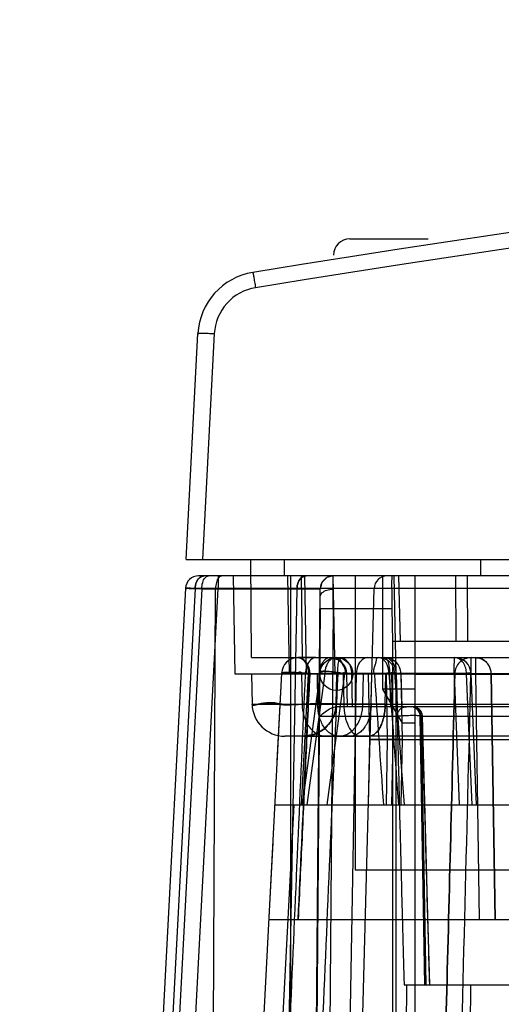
# Model space of a CAD drawing. Header units: millimetres. Extents: x 30 to 245, y 92 to 285.
# Tile 5 of 16: x 34 to 49, y 241 to 271. Entities that reach past the tile are written whole.
import ezdxf

# ---------------------------------------------------------------- set-up
doc = ezdxf.new("R2010")
doc.units = ezdxf.units.MM
doc.header["$LTSCALE"] = 24.676948
doc.layers.get('0').update_dxf_attribs({"linetype": 'CONTINUOUS'})

msp = doc.modelspace()

# ---------------------------------------------------------------- linework, layer by layer
at = {"color": 7, "linetype": 'Continuous'}
for p, q in [((44.312, 264.025), (46.712, 264.025)), ((39.312, 254.225), (39.674, 261.132)), ((40.173, 261.132), (39.811, 254.225)), ((39.312, 254.225), (235.312, 254.225)), ((41.312, 251.225), (41.286, 254.225)), ((42.308, 254.225), (42.312, 253.725)), ((48.312, 253.725), (48.312, 254.225)), ((42.312, 253.725), (39.692, 253.725)), ((39.867, 253.725), (39.692, 253.725)), ((40.292, 253.725), (40.292, 253.335)), ((40.812, 250.725), (40.76, 253.725)), ((57.812, 253.725), (42.312, 253.725)), ((42.473, 250.725), (42.421, 253.725)), ((42.512, 151.225), (42.512, 253.725)), ((42.864, 251.225), (42.842, 253.725)), ((42.991, 250.725), (42.939, 253.725)), ((43.806, 253.321), (43.808, 253.725)), ((43.862, 250.725), (43.809, 253.725)), ((44.477, 253.725), (44.477, 244.725)), ((45.312, 253.725), (45.312, 250.264)), ((45.733, 250.725), (45.67, 253.725)), ((45.858, 251.725), (45.816, 253.725)), ((46.312, 159.325), (46.312, 253.725)), ((47.566, 251.725), (47.551, 253.725)), ((47.919, 251.725), (47.905, 253.725)), ((39.292, 253.346), (34.227, 156.699)), ((39.585, 253.335), (34.521, 156.712)), ((39.792, 253.328), (34.729, 156.721)), ((35.228, 156.712), (40.292, 253.335)), ((50.202, 253.335), (39.585, 253.335)), ((39.789, 156.721), (40.21, 253.328)), ((39.792, 253.328), (43.409, 253.328)), ((42.699, 253.335), (40.91, 156.712)), ((42.525, 156.712), (45.055, 253.335)), ((42.565, 156.721), (43.409, 253.328)), ((43.408, 252.728), (42.627, 156.473)), ((43.808, 252.725), (43.025, 156.358)), ((43.408, 252.728), (43.808, 252.725)), ((43.808, 252.725), (45.602, 252.725)), ((45.602, 252.725), (45.623, 251.725)), ((45.623, 251.725), (45.623, 156.047)), ((45.623, 251.725), (58.612, 251.725)), ((41.312, 251.225), (45.312, 251.225)), ((43.277, 251.225), (42.727, 251.225)), ((45.312, 251.225), (50.454, 251.225)), ((48.016, 251.225), (48.016, 250.729)), ((48.15, 251.225), (48.15, 250.729)), ((42.228, 250.751), (37.012, 151.225)), ((46.312, 250.725), (40.812, 250.725)), ((41.312, 250.725), (41.328, 249.808)), ((42.228, 250.751), (42.087, 248.065)), ((44.511, 250.738), (42.669, 151.225)), ((42.837, 250.725), (42.853, 249.808)), ((42.838, 246.725), (43.049, 250.734)), ((43.405, 250.792), (42.855, 246.725)), ((43.091, 250.734), (42.881, 246.725)), ((43.381, 250.729), (42.959, 250.729)), ((43.547, 250.738), (43.004, 246.725)), ((50.759, 250.734), (43.049, 250.734)), ((43.313, 250.725), (43.329, 249.808)), ((43.402, 249.428), (43.381, 250.729)), ((47.521, 250.738), (43.547, 250.738)), ((44.151, 250.734), (43.608, 246.725)), ((43.896, 249.808), (43.912, 250.725)), ((44.112, 250.725), (44.128, 249.808)), ((44.238, 249.725), (44.221, 250.734)), ((44.367, 250.734), (44.385, 249.725)), ((44.713, 249.808), (44.729, 250.725)), ((44.877, 250.725), (44.912, 248.725)), ((44.968, 249.808), (44.984, 250.725)), ((45.396, 249.808), (45.412, 250.725)), ((45.422, 250.725), (45.457, 248.725)), ((45.53, 250.734), (45.561, 249.725)), ((45.592, 250.725), (45.627, 248.725)), ((45.722, 250.725), (45.712, 156.225)), ((45.731, 250.734), (45.764, 249.725)), ((45.877, 250.725), (45.912, 248.725)), ((45.911, 249.725), (45.878, 250.741)), ((46.312, 250.725), (57.812, 250.725)), ((47.503, 250.734), (47.659, 246.725)), ((48.052, 246.725), (47.883, 250.734)), ((48.15, 250.729), (48.016, 250.729)), ((48.189, 246.725), (48.019, 250.746)), ((48.15, 250.729), (48.269, 243.225)), ((48.756, 243.225), (48.635, 250.734)), ((48.635, 250.734), (48.756, 243.225)), ((45.312, 250.264), (45.912, 249.225)), ((46.312, 250.264), (45.312, 250.264)), ((42.853, 249.808), (231.771, 249.808)), ((60.129, 249.725), (43.923, 249.725)), ((45.76, 249.428), (43.402, 249.428)), ((46.312, 249.225), (45.912, 249.225)), ((46.61, 241.225), (46.467, 249.43)), ((58.157, 249.43), (46.467, 249.43)), ((46.489, 249.43), (46.632, 241.225)), ((232.296, 248.825), (42.328, 248.825)), ((44.628, 248.825), (42.328, 248.825)), ((42.896, 248.825), (44.325, 248.825)), ((44.222, 248.825), (44.896, 248.825)), ((44.912, 248.725), (44.877, 246.725)), ((45.457, 248.725), (44.912, 248.725)), ((45.912, 248.725), (44.912, 248.725)), ((44.912, 248.725), (45.627, 248.725)), ((45.457, 248.725), (45.422, 246.725)), ((45.457, 248.725), (213.812, 248.725)), ((45.627, 248.725), (45.592, 246.725)), ((45.912, 248.725), (45.877, 246.725)), ((42.603, 246.725), (37.598, 151.225)), ((42.017, 246.725), (232.607, 246.725)), ((41.957, 245.58), (41.837, 243.298)), ((50.147, 244.725), (44.477, 244.725)), ((41.833, 243.225), (61.522, 243.225)), ((46.05, 241.225), (45.386, 151.225)), ((45.973, 241.225), (58.014, 241.225)), ((47.997, 241.225), (47.356, 151.225))]:
    msp.add_line(p, q, dxfattribs=at)
for points in [[(43.808, 253.725), (43.609, 253.672), (43.463, 253.527), (43.409, 253.328)], [(43.721, 251.225), (43.969, 251.159), (44.152, 250.979), (44.221, 250.734)], [(45.981, 246.725), (45.885, 248.029), (45.787, 249.374), (45.689, 250.76)], [(43.896, 249.808), (43.843, 249.502), (43.699, 249.229), (43.478, 249.012), (43.202, 248.873), (42.896, 248.825)], [(43.896, 249.808), (43.888, 249.701), (43.87, 249.598), (43.842, 249.501), (43.806, 249.41), (43.763, 249.326), (43.714, 249.249), (43.66, 249.179), (43.602, 249.117), (43.542, 249.061), (43.48, 249.013), (43.418, 248.972), (43.356, 248.937), (43.294, 248.908)], [(43.889, 249.704), (43.871, 249.604), (43.845, 249.509), (43.811, 249.42), (43.769, 249.338), (43.722, 249.261), (43.67, 249.192), (43.615, 249.13), (43.557, 249.075), (43.498, 249.026), (43.437, 248.984), (43.377, 248.948), (43.316, 248.918)], [(46.534, 249.433), (46.491, 249.58), (46.382, 249.686), (46.234, 249.725)], [(46.759, 241.225), (46.687, 243.704), (46.612, 246.44), (46.534, 249.433)]]:
    msp.add_lwpolyline(points, dxfattribs=at)
msp.add_circle((43.901, 250.725), 0.5, dxfattribs=at)
for centre, radius, start, end in [((137.312, -329.275), 600, 80.796912, 99.203087), ((137.312, -329.254), 599.505, 80.796969, 99.203035), ((44.312, 263.525), 0.5, 90, 180), ((41.671, 261.027), 2, 99.2031, 177), ((39.692, 253.325), 0.4, 90.0015, 176.9992), ((43.808, 253.325), 0.4, 90.0114, 179.5001), ((45.455, 253.325), 0.4, 90.0007, 178.5), ((5.61, 252.946), 38.199, 359.6688, 0.5625), ((42.727, 250.725), 0.5, 89.9251, 176.9996), ((43.721, 250.725), 0.5, 1, 90), ((45.191, 250.725), 0.5, 3.9656, 90), ((45.378, 250.725), 0.5, 1.8688, 90.0012), ((47.519, 250.725), 0.5, 2.4208, 89.9981), ((48.023, 250.725), 0.502, 134.4838, 178.5614), ((48.017, 250.732), 0.493, 90.0453, 134.4816), ((979.446, 313.012), 936.454, 183.813253, 184.0591), ((882.939, 309.333), 839.476, 184.002793, 184.277111), ((45.661, 247.452), 3.312, 91.1423, 91.5517), ((42.328, 249.825), 1, 181.0011, 269.9941), ((42.896, 249.825), 1, 270, 359), ((46.167, 249.425), 0.3, 1, 89.9995)]:
    msp.add_arc(centre, radius, start, end, dxfattribs=at)
msp.add_ellipse((45.619, 252.725), major_axis=(-0.021, 1), ratio=0.017447, start_param=-0.000366, end_param=1.570431, dxfattribs=at)
for points, knots in [([(41.351, 263.002), (41.354, 263.002), (41.352, 262.982), (41.361, 262.964), (41.366, 262.918), (41.377, 262.862), (41.389, 262.792), (41.407, 262.682), (41.422, 262.594), (41.431, 262.534)], [0, 0, 0, 0, 0.019168, 0.075307, 0.166599, 0.290067, 0.440957, 0.614265, 1, 1, 1, 1]), ([(41.431, 262.534), (41.102, 262.481), (40.463, 262.137), (40.19, 261.464), (40.173, 261.132)], [0, 0, 0, 0, 0.500207, 1, 1, 1, 1]), ([(39.674, 261.132), (39.674, 261.136), (39.693, 261.137), (39.716, 261.141), (39.765, 261.142), (39.825, 261.143), (39.9, 261.142), (40.017, 261.139), (40.11, 261.135), (40.173, 261.132)], [0, 0, 0, 0, 0.021811, 0.079242, 0.171429, 0.29539, 0.446358, 0.619192, 1, 1, 1, 1]), ([(39.867, 253.725), (39.819, 253.725), (39.712, 253.681), (39.611, 253.531), (39.586, 253.404), (39.585, 253.335)], [0, 0, 0, 0, 0.276834, 0.608907, 1, 1, 1, 1]), ([(39.585, 253.335), (39.586, 253.401), (39.61, 253.525), (39.706, 253.677), (39.816, 253.725), (39.867, 253.725)], [0, 0, 0, 0, 0.372841, 0.707986, 1, 1, 1, 1]), ([(39.792, 253.328), (39.792, 253.394), (39.809, 253.514), (39.866, 253.663), (39.953, 253.725), (39.992, 253.725)], [0, 0, 0, 0, 0.412268, 0.755005, 1, 1, 1, 1]), ([(40.41, 253.725), (40.373, 253.725), (40.286, 253.666), (40.227, 253.517), (40.211, 253.395), (40.21, 253.328)], [0, 0, 0, 0, 0.237084, 0.57856, 1, 1, 1, 1]), ([(42.982, 253.725), (42.932, 253.725), (42.824, 253.68), (42.725, 253.528), (42.7, 253.402), (42.699, 253.335)], [0, 0, 0, 0, 0.283681, 0.618905, 1, 1, 1, 1]), ([(42.699, 253.335), (42.7, 253.402), (42.725, 253.528), (42.824, 253.68), (42.932, 253.725), (42.982, 253.725)], [0, 0, 0, 0, 0.381096, 0.716319, 1, 1, 1, 1]), ([(39.792, 253.328), (39.703, 253.331), (39.539, 253.32), (39.419, 253.365), (39.291, 253.326), (39.292, 253.346)], [0, 0, 0, 0, 0.532201, 0.880642, 1, 1, 1, 1]), ([(39.292, 253.346), (39.294, 253.371), (39.448, 253.317), (39.602, 253.365), (39.936, 253.335), (40.164, 253.338), (40.292, 253.335)], [0, 0, 0, 0, 0.076274, 0.292985, 0.617286, 1, 1, 1, 1]), ([(39.292, 253.346), (39.292, 253.335), (39.365, 253.357), (39.435, 253.33), (39.532, 253.337), (39.585, 253.335)], [0, 0, 0, 0, 0.116293, 0.45732, 1, 1, 1, 1]), ([(39.585, 253.335), (39.532, 253.337), (39.435, 253.33), (39.365, 253.357), (39.292, 253.335), (39.292, 253.346)], [0, 0, 0, 0, 0.542679, 0.883707, 1, 1, 1, 1]), ([(43.406, 253.086), (43.408, 253.129), (43.463, 253.225), (43.616, 253.302), (43.739, 253.321), (43.806, 253.321)], [0, 0, 0, 0, 0.260814, 0.598698, 1, 1, 1, 1]), ([(48.582, 156.702), (48.864, 167.44), (49.427, 188.915), (50.27, 221.128), (50.833, 242.605), (51.115, 253.343)], [0, 0, 0, 0, 0.333314, 0.666647, 1, 1, 1, 1]), ([(43.408, 252.728), (43.408, 252.773), (43.409, 252.86), (43.408, 252.979), (43.407, 253.053), (43.406, 253.086)], [0, 0, 0, 0, 0.378081, 0.724154, 1, 1, 1, 1]), ([(42.727, 251.225), (42.755, 251.225), (42.814, 251.213), (42.892, 251.16), (42.934, 251.11), (42.952, 251.082)], [0, 0, 0, 0, 0.303061, 0.631526, 1, 1, 1, 1]), ([(43.089, 250.734), (43.091, 250.791), (43.078, 250.911), (42.998, 251.065), (42.887, 251.193), (42.779, 251.225), (42.727, 251.225)], [0, 0, 0, 0, 0.257148, 0.52922, 0.76778, 1, 1, 1, 1]), ([(43.091, 250.734), (43.093, 250.793), (43.079, 250.915), (42.998, 251.068), (42.886, 251.194), (42.779, 251.225), (42.727, 251.225)], [0, 0, 0, 0, 0.265339, 0.53387, 0.768193, 1, 1, 1, 1]), ([(43.089, 250.734), (43.092, 250.794), (43.076, 250.915), (42.996, 251.069), (42.885, 251.194), (42.779, 251.225), (42.728, 251.225)], [0, 0, 0, 0, 0.269194, 0.536742, 0.769517, 1, 1, 1, 1]), ([(42.952, 251.082), (42.974, 251.049), (43.01, 250.976), (43.041, 250.857), (43.048, 250.774), (43.049, 250.734)], [0, 0, 0, 0, 0.319792, 0.665097, 1, 1, 1, 1]), ([(43.276, 251.225), (43.218, 251.225), (43.09, 251.16), (42.985, 250.968), (42.96, 250.812), (42.959, 250.729)], [0, 0, 0, 0, 0.272488, 0.61136, 1, 1, 1, 1]), ([(43.481, 251.08), (43.459, 251.048), (43.422, 250.976), (43.389, 250.857), (43.381, 250.772), (43.381, 250.729)], [0, 0, 0, 0, 0.313815, 0.650527, 1, 1, 1, 1]), ([(43.721, 251.225), (43.692, 251.225), (43.63, 251.213), (43.546, 251.161), (43.501, 251.109), (43.481, 251.08)], [0, 0, 0, 0, 0.300378, 0.632557, 1, 1, 1, 1]), ([(43.654, 251.083), (43.631, 251.051), (43.591, 250.978), (43.557, 250.86), (43.548, 250.778), (43.547, 250.738)], [0, 0, 0, 0, 0.326148, 0.6747, 1, 1, 1, 1]), ([(43.901, 251.225), (43.87, 251.225), (43.807, 251.213), (43.721, 251.162), (43.675, 251.112), (43.654, 251.083)], [0, 0, 0, 0, 0.310886, 0.640387, 1, 1, 1, 1]), ([(43.901, 251.225), (43.907, 251.225), (43.917, 251.225), (43.934, 251.22), (43.961, 251.214), (43.984, 251.21), (44, 251.207)], [0, 0, 0, 0, 0.179239, 0.302548, 0.530349, 1, 1, 1, 1]), ([(43.947, 250.725), (43.947, 250.81), (43.951, 250.967), (43.975, 251.105), (43.993, 251.225), (44.018, 251.225)], [0, 0, 0, 0, 0.501031, 0.857486, 1, 1, 1, 1]), ([(44.062, 251.079), (44.052, 251.098), (44.035, 251.13), (44.02, 251.176), (44.007, 251.199), (44, 251.207)], [0, 0, 0, 0, 0.44279, 0.768083, 1, 1, 1, 1]), ([(44.013, 251.225), (44.036, 251.225), (44.085, 251.218), (44.141, 251.194), (44.183, 251.165), (44.212, 251.14), (44.238, 251.112), (44.262, 251.082), (44.283, 251.049), (44.303, 251.013), (44.321, 250.973), (44.342, 250.915), (44.361, 250.835), (44.367, 250.768), (44.367, 250.734)], [0, 0, 0, 0, 0.102929, 0.216087, 0.273397, 0.330979, 0.388599, 0.445961, 0.50382, 0.565488, 0.630863, 0.699708, 0.846054, 1, 1, 1, 1]), ([(44.062, 251.079), (44.079, 251.049), (44.11, 250.987), (44.161, 250.904), (44.194, 250.813), (44.168, 250.755), (44.151, 250.734)], [0, 0, 0, 0, 0.276009, 0.544545, 0.781105, 1, 1, 1, 1]), ([(44.151, 250.734), (44.168, 250.755), (44.193, 250.813), (44.161, 250.904), (44.11, 250.987), (44.079, 251.049), (44.062, 251.079)], [0, 0, 0, 0, 0.218193, 0.454542, 0.723264, 1, 1, 1, 1]), ([(44.865, 251.225), (44.802, 251.225), (44.663, 251.166), (44.542, 250.974), (44.513, 250.819), (44.511, 250.738)], [0, 0, 0, 0, 0.28872, 0.631048, 1, 1, 1, 1]), ([(45.066, 250.734), (45.052, 250.764), (45.036, 250.836), (45.071, 250.94), (45.102, 251.044), (45.129, 251.129), (45.126, 251.212), (45.173, 251.225), (45.191, 251.225)], [0, 0, 0, 0, 0.182357, 0.387927, 0.602558, 0.779289, 0.901031, 1, 1, 1, 1]), ([(45.416, 251.082), (45.397, 251.11), (45.356, 251.16), (45.277, 251.213), (45.219, 251.225), (45.191, 251.225)], [0, 0, 0, 0, 0.368675, 0.697119, 1, 1, 1, 1]), ([(45.378, 251.225), (45.411, 251.225), (45.479, 251.133), (45.515, 250.968), (45.53, 250.819), (45.53, 250.734)], [0, 0, 0, 0, 0.184119, 0.521323, 1, 1, 1, 1]), ([(45.626, 251.082), (45.605, 251.111), (45.557, 251.163), (45.47, 251.214), (45.407, 251.225), (45.378, 251.225)], [0, 0, 0, 0, 0.367438, 0.703386, 1, 1, 1, 1]), ([(45.512, 250.734), (45.511, 250.775), (45.504, 250.858), (45.473, 250.976), (45.437, 251.049), (45.416, 251.082)], [0, 0, 0, 0, 0.33583, 0.681085, 1, 1, 1, 1]), ([(45.731, 250.734), (45.731, 250.777), (45.722, 250.861), (45.687, 250.979), (45.648, 251.05), (45.626, 251.082)], [0, 0, 0, 0, 0.348286, 0.684674, 1, 1, 1, 1]), ([(47.503, 250.734), (47.503, 250.776), (47.503, 250.858), (47.505, 250.974), (47.505, 251.048), (47.508, 251.082)], [0, 0, 0, 0, 0.366579, 0.707555, 1, 1, 1, 1]), ([(47.508, 251.082), (47.508, 251.108), (47.508, 251.156), (47.517, 251.191), (47.514, 251.225), (47.519, 251.225)], [0, 0, 0, 0, 0.549728, 0.890465, 1, 1, 1, 1]), ([(47.883, 250.734), (47.879, 250.792), (47.86, 250.907), (47.799, 251.072), (47.676, 251.19), (47.57, 251.225), (47.518, 251.225)], [0, 0, 0, 0, 0.259711, 0.524937, 0.770978, 1, 1, 1, 1]), ([(48.635, 250.734), (48.634, 250.819), (48.587, 250.991), (48.403, 251.178), (48.233, 251.225), (48.15, 251.225)], [0, 0, 0, 0, 0.337441, 0.670764, 1, 1, 1, 1]), ([(48.15, 251.225), (48.191, 251.225), (48.276, 251.214), (48.393, 251.164), (48.46, 251.112), (48.49, 251.082)], [0, 0, 0, 0, 0.331828, 0.664861, 1, 1, 1, 1]), ([(41.557, 218.832), (41.714, 222.432), (42.027, 229.577), (42.496, 240.209), (42.805, 247.241), (42.959, 250.729)], [0, 0, 0, 0, 0.338609, 0.671944, 1, 1, 1, 1]), ([(42.228, 250.751), (42.227, 250.722), (42.41, 250.778), (42.586, 250.714), (42.828, 250.732), (42.959, 250.729)], [0, 0, 0, 0, 0.117719, 0.460694, 1, 1, 1, 1]), ([(42.228, 250.751), (42.236, 250.793), (42.48, 250.695), (42.753, 250.78), (43.323, 250.73), (43.722, 250.732), (43.947, 250.725)], [0, 0, 0, 0, 0.073559, 0.284484, 0.606563, 1, 1, 1, 1]), ([(43.089, 250.734), (43.07, 250.734), (43.032, 250.736), (42.975, 250.75), (42.92, 250.733), (42.869, 250.751), (42.828, 250.774), (42.783, 250.787), (42.745, 250.774), (42.71, 250.757), (42.674, 250.769), (42.635, 250.773), (42.592, 250.774), (42.546, 250.769), (42.498, 250.767), (42.448, 250.772), (42.399, 250.772), (42.35, 250.769), (42.307, 250.768), (42.268, 250.765), (42.245, 250.761), (42.228, 250.755), (42.228, 250.751)], [0, 0, 0, 0, 0.066426, 0.131986, 0.195131, 0.254385, 0.310068, 0.358213, 0.407433, 0.444356, 0.486279, 0.530665, 0.580216, 0.632529, 0.687855, 0.744723, 0.80205, 0.858024, 0.909705, 0.953578, 0.985146, 1, 1, 1, 1]), ([(42.228, 250.751), (42.229, 250.772), (42.346, 250.76), (42.465, 250.781), (42.61, 250.771), (42.687, 250.767)], [0, 0, 0, 0, 0.136721, 0.497558, 1, 1, 1, 1]), ([(43.089, 250.734), (43.046, 250.74), (42.95, 250.75), (42.802, 250.761), (42.674, 250.768), (42.579, 250.771), (42.516, 250.772), (42.467, 250.773), (42.429, 250.773), (42.392, 250.772), (42.349, 250.771), (42.31, 250.769), (42.282, 250.766), (42.265, 250.764), (42.251, 250.762), (42.241, 250.76), (42.234, 250.757), (42.23, 250.755), (42.228, 250.753), (42.228, 250.751)], [0, 0, 0, 0, 0.149596, 0.334301, 0.513174, 0.592889, 0.664017, 0.730816, 0.763859, 0.796403, 0.857941, 0.911856, 0.934917, 0.954884, 0.971423, 0.984229, 0.989966, 0.994393, 1, 1, 1, 1]), ([(42.373, 250.767), (42.347, 250.767), (42.301, 250.766), (42.261, 250.76), (42.228, 250.757), (42.228, 250.751)], [0, 0, 0, 0, 0.533801, 0.872196, 1, 1, 1, 1]), ([(43.049, 250.734), (42.975, 250.742), (42.82, 250.754), (42.595, 250.765), (42.443, 250.768), (42.373, 250.767)], [0, 0, 0, 0, 0.327088, 0.689339, 1, 1, 1, 1]), ([(43.947, 250.734), (43.784, 247.049), (43.461, 239.727), (42.983, 228.813), (42.668, 221.583), (42.512, 217.992)], [0, 0, 0, 0, 0.337579, 0.670913, 1, 1, 1, 1]), ([(42.687, 250.767), (42.737, 250.765), (42.832, 250.76), (42.967, 250.749), (43.052, 250.739), (43.091, 250.734)], [0, 0, 0, 0, 0.36647, 0.709863, 1, 1, 1, 1]), ([(42.734, 243.225), (42.807, 244.768), (42.925, 247.271), (43.043, 249.774), (43.089, 250.734)], [0, 0, 0, 0, 0.616387, 1, 1, 1, 1]), ([(43.089, 250.734), (43.05, 249.89), (42.972, 248.212), (42.853, 245.709), (42.775, 244.05), (42.736, 243.225)], [0, 0, 0, 0, 0.337068, 0.670402, 1, 1, 1, 1]), ([(44.087, 250.725), (44.051, 250.725), (43.978, 250.753), (43.85, 250.736), (43.704, 250.74), (43.544, 250.735), (43.434, 250.731), (43.381, 250.729)], [0, 0, 0, 0, 0.1517, 0.320864, 0.536252, 0.772751, 1, 1, 1, 1]), ([(44.151, 250.734), (44.107, 250.742), (44.022, 250.757), (43.898, 250.775), (43.785, 250.789), (43.688, 250.798), (43.609, 250.804), (43.546, 250.807), (43.496, 250.808), (43.453, 250.806), (43.426, 250.805), (43.399, 250.793), (43.429, 250.769), (43.472, 250.759), (43.519, 250.745), (43.547, 250.738)], [0, 0, 0, 0, 0.14665, 0.287256, 0.414362, 0.52183, 0.609055, 0.675326, 0.730234, 0.777428, 0.81238, 0.829885, 0.849362, 0.902655, 1, 1, 1, 1]), ([(43.5, 250.807), (43.481, 250.807), (43.456, 250.803), (43.409, 250.808), (43.408, 250.77), (43.478, 250.764), (43.515, 250.746), (43.547, 250.738)], [0, 0, 0, 0, 0.224542, 0.361681, 0.415491, 0.603695, 1, 1, 1, 1]), ([(43.554, 250.806), (43.547, 250.807), (43.534, 250.807), (43.516, 250.807), (43.505, 250.807), (43.5, 250.807)], [0, 0, 0, 0, 0.37274, 0.705464, 1, 1, 1, 1]), ([(44.221, 250.734), (44.221, 250.735), (44.21, 250.734), (44.199, 250.74), (44.179, 250.712), (44.156, 250.745), (44.138, 250.765), (44.096, 250.772), (44.087, 250.74), (44.087, 250.725)], [0, 0, 0, 0, 0.02982, 0.107957, 0.241981, 0.412131, 0.596995, 0.74864, 1, 1, 1, 1]), ([(44.221, 250.734), (44.221, 250.734), (44.221, 250.734), (44.221, 250.734), (44.222, 250.734), (44.223, 250.734), (44.225, 250.734), (44.228, 250.734), (44.234, 250.734), (44.242, 250.734), (44.252, 250.734), (44.264, 250.734), (44.278, 250.734), (44.3, 250.734), (44.324, 250.734), (44.348, 250.734), (44.361, 250.734), (44.367, 250.734)], [0, 0, 0, 0, 0.000869, 0.003067, 0.006674, 0.011702, 0.026034, 0.046069, 0.088402, 0.144212, 0.213247, 0.295252, 0.389941, 0.496888, 0.745728, 0.868888, 1, 1, 1, 1]), ([(45.066, 250.734), (45.097, 250.736), (45.157, 250.74), (45.244, 250.747), (45.321, 250.751), (45.389, 250.758), (45.447, 250.752), (45.5, 250.78), (45.534, 250.74), (45.562, 250.731), (45.574, 250.725)], [0, 0, 0, 0, 0.179968, 0.34794, 0.497838, 0.628228, 0.738941, 0.834779, 0.92258, 1, 1, 1, 1]), ([(45.574, 250.725), (45.587, 250.746), (45.626, 250.785), (45.659, 250.754), (45.688, 250.767), (45.686, 250.749), (45.645, 250.756), (45.597, 250.739), (45.543, 250.737), (45.512, 250.734)], [0, 0, 0, 0, 0.247465, 0.356719, 0.415808, 0.427209, 0.51086, 0.69386, 1, 1, 1, 1]), ([(45.731, 250.734), (45.773, 250.735), (45.815, 250.731), (45.906, 250.749), (45.651, 250.732), (45.605, 250.736), (45.53, 250.734)], [0, 0, 0, 0, 0.262771, 0.288441, 0.52931, 1, 1, 1, 1]), ([(47.523, 250.738), (47.439, 247.404), (47.269, 240.735), (47.014, 230.73), (46.844, 224.06), (46.759, 220.725)], [0, 0, 0, 0, 0.333278, 0.666611, 1, 1, 1, 1]), ([(46.759, 220.725), (46.844, 224.06), (47.014, 230.73), (47.269, 240.735), (47.439, 247.404), (47.523, 250.738)], [0, 0, 0, 0, 0.333389, 0.666722, 1, 1, 1, 1]), ([(47.883, 250.734), (47.921, 250.736), (47.963, 250.727), (48.04, 250.76), (47.836, 250.737), (47.738, 250.747), (47.579, 250.737), (47.503, 250.734)], [0, 0, 0, 0, 0.182825, 0.201909, 0.353072, 0.639967, 1, 1, 1, 1]), ([(47.523, 250.738), (47.552, 250.739), (47.64, 250.737), (47.804, 250.735), (47.94, 250.731), (48.016, 250.729)], [0, 0, 0, 0, 0.17308, 0.537538, 1, 1, 1, 1]), ([(48.016, 250.729), (47.94, 250.731), (47.804, 250.735), (47.64, 250.737), (47.552, 250.739), (47.523, 250.738)], [0, 0, 0, 0, 0.462482, 0.826954, 1, 1, 1, 1]), ([(48.635, 250.734), (48.601, 250.734), (48.51, 250.734), (48.348, 250.732), (48.22, 250.73), (48.15, 250.729)], [0, 0, 0, 0, 0.206946, 0.564712, 1, 1, 1, 1]), ([(48.15, 250.729), (48.22, 250.73), (48.349, 250.732), (48.51, 250.734), (48.601, 250.734), (48.635, 250.734)], [0, 0, 0, 0, 0.437163, 0.793818, 1, 1, 1, 1]), ([(44.128, 249.808), (43.741, 249.807), (43.082, 249.829), (42.132, 249.751), (41.73, 249.892), (41.327, 249.744), (41.328, 249.808)], [0, 0, 0, 0, 0.413958, 0.732702, 0.932435, 1, 1, 1, 1]), ([(43.329, 249.808), (42.969, 249.807), (42.312, 249.737), (41.822, 249.913), (41.329, 249.729), (41.328, 249.808)], [0, 0, 0, 0, 0.539269, 0.882289, 1, 1, 1, 1]), ([(41.328, 249.808), (41.328, 249.744), (41.732, 249.892), (42.135, 249.751), (43.085, 249.829), (43.743, 249.807), (44.128, 249.808)], [0, 0, 0, 0, 0.068071, 0.268628, 0.587429, 1, 1, 1, 1]), ([(41.328, 249.808), (41.387, 249.807), (41.619, 249.806), (42.128, 249.807), (42.577, 249.807), (42.853, 249.808)], [0, 0, 0, 0, 0.116155, 0.456843, 1, 1, 1, 1]), ([(42.853, 249.808), (42.855, 249.682), (42.891, 249.439), (43.041, 249.119), (43.275, 248.887), (43.483, 248.825), (43.581, 248.825)], [0, 0, 0, 0, 0.281117, 0.54105, 0.780419, 1, 1, 1, 1]), ([(43.971, 248.825), (43.888, 248.825), (43.707, 248.885), (43.501, 249.109), (43.364, 249.429), (43.33, 249.677), (43.329, 249.808)], [0, 0, 0, 0, 0.195812, 0.420845, 0.693906, 1, 1, 1, 1]), ([(44.968, 249.808), (44.888, 249.807), (44.738, 249.807), (44.555, 249.806), (44.422, 249.806), (44.334, 249.806), (44.253, 249.806), (44.18, 249.806), (44.115, 249.806), (44.058, 249.806), (44.016, 249.806), (43.987, 249.806), (43.968, 249.806), (43.951, 249.806), (43.937, 249.806), (43.925, 249.807), (43.915, 249.807), (43.908, 249.807), (43.903, 249.807), (43.901, 249.807), (43.899, 249.807), (43.897, 249.807), (43.897, 249.807), (43.896, 249.807), (43.896, 249.808)], [0, 0, 0, 0, 0.22282, 0.421519, 0.511089, 0.593795, 0.669403, 0.737677, 0.798396, 0.851396, 0.89653, 0.916099, 0.933647, 0.949155, 0.962614, 0.974019, 0.983362, 0.990636, 0.993495, 0.995834, 0.997654, 0.998952, 0.999731, 1, 1, 1, 1]), ([(43.896, 249.808), (43.896, 249.808), (43.896, 249.807), (43.897, 249.807), (43.898, 249.807), (43.9, 249.807), (43.903, 249.807), (43.906, 249.807), (43.911, 249.807), (43.916, 249.807), (43.924, 249.806), (43.937, 249.806), (43.955, 249.806), (43.975, 249.806), (43.999, 249.806), (44.026, 249.805), (44.068, 249.805), (44.128, 249.805), (44.209, 249.805), (44.301, 249.805), (44.405, 249.805), (44.519, 249.805), (44.643, 249.805), (44.777, 249.806), (44.92, 249.806), (45.128, 249.807), (45.287, 249.807), (45.396, 249.808)], [0, 0, 0, 0, 0.00008, 0.000281, 0.001081, 0.002416, 0.004287, 0.006694, 0.009634, 0.013108, 0.017113, 0.026714, 0.038427, 0.052241, 0.068145, 0.086128, 0.106163, 0.152281, 0.206278, 0.267933, 0.337008, 0.413192, 0.496158, 0.585579, 0.681108, 0.782319, 1, 1, 1, 1]), ([(45.396, 249.808), (45.287, 249.807), (45.128, 249.807), (44.92, 249.806), (44.777, 249.806), (44.644, 249.805), (44.519, 249.805), (44.405, 249.805), (44.302, 249.805), (44.209, 249.805), (44.128, 249.805), (44.068, 249.805), (44.026, 249.805), (43.999, 249.806), (43.975, 249.806), (43.955, 249.806), (43.937, 249.806), (43.925, 249.806), (43.916, 249.807), (43.911, 249.807), (43.906, 249.807), (43.903, 249.807), (43.9, 249.807), (43.898, 249.807), (43.897, 249.807), (43.896, 249.807), (43.896, 249.808), (43.896, 249.808)], [0, 0, 0, 0, 0.217631, 0.318789, 0.414282, 0.503701, 0.586692, 0.662915, 0.732028, 0.793712, 0.847725, 0.893849, 0.913883, 0.931863, 0.947763, 0.961571, 0.973279, 0.982875, 0.986879, 0.990351, 0.993292, 0.995699, 0.997572, 0.99891, 0.999714, 0.999918, 1, 1, 1, 1]), ([(43.896, 249.808), (43.896, 249.807), (43.896, 249.807), (43.897, 249.807), (43.898, 249.807), (43.899, 249.807), (43.901, 249.807), (43.905, 249.807), (43.91, 249.807), (43.918, 249.807), (43.927, 249.807), (43.938, 249.807), (43.95, 249.807), (43.964, 249.806), (43.986, 249.806), (44.018, 249.806), (44.061, 249.806), (44.11, 249.806), (44.165, 249.806), (44.227, 249.806), (44.294, 249.806), (44.395, 249.807), (44.536, 249.807), (44.652, 249.807), (44.713, 249.808)], [0, 0, 0, 0, 0.000276, 0.001057, 0.002351, 0.004159, 0.00648, 0.009314, 0.016513, 0.025749, 0.037012, 0.050294, 0.065585, 0.082876, 0.102158, 0.146658, 0.199014, 0.259152, 0.326975, 0.402298, 0.484911, 0.574605, 0.774397, 1, 1, 1, 1]), ([(43.986, 248.825), (44.03, 248.825), (44.122, 248.837), (44.233, 248.881), (44.318, 248.934), (44.405, 249.002), (44.502, 249.111), (44.596, 249.268), (44.663, 249.443), (44.702, 249.625), (44.712, 249.747), (44.713, 249.808)], [0, 0, 0, 0, 0.098293, 0.205137, 0.262531, 0.322629, 0.450298, 0.586228, 0.726408, 0.865779, 1, 1, 1, 1]), ([(44.128, 249.808), (44.129, 249.683), (44.152, 249.447), (44.251, 249.135), (44.399, 248.902), (44.557, 248.825), (44.627, 248.825)], [0, 0, 0, 0, 0.315554, 0.593891, 0.822877, 1, 1, 1, 1]), ([(44.968, 249.808), (44.967, 249.747), (44.958, 249.625), (44.924, 249.443), (44.874, 249.297), (44.822, 249.187), (44.764, 249.089), (44.696, 249.003), (44.62, 248.934), (44.544, 248.881), (44.447, 248.837), (44.364, 248.825), (44.325, 248.825)], [0, 0, 0, 0, 0.140338, 0.285418, 0.429959, 0.500176, 0.568079, 0.694842, 0.75332, 0.808391, 0.908957, 1, 1, 1, 1]), ([(45.396, 249.808), (45.395, 249.747), (45.389, 249.626), (45.362, 249.445), (45.323, 249.298), (45.282, 249.188), (45.248, 249.113), (45.21, 249.045), (45.169, 248.985), (45.125, 248.935), (45.068, 248.883), (45.005, 248.846), (44.941, 248.828), (44.911, 248.825), (44.896, 248.825)], [0, 0, 0, 0, 0.151226, 0.306585, 0.459218, 0.532107, 0.601515, 0.666743, 0.727356, 0.783102, 0.83403, 0.922802, 0.962483, 1, 1, 1, 1]), ([(44.896, 248.825), (44.911, 248.825), (44.941, 248.828), (45.005, 248.846), (45.068, 248.883), (45.125, 248.935), (45.169, 248.985), (45.21, 249.045), (45.248, 249.113), (45.282, 249.188), (45.323, 249.298), (45.362, 249.445), (45.389, 249.626), (45.395, 249.747), (45.396, 249.808)], [0, 0, 0, 0, 0.037517, 0.077196, 0.165962, 0.216887, 0.27263, 0.333241, 0.398468, 0.467876, 0.540765, 0.693402, 0.848767, 1, 1, 1, 1]), ([(43.402, 249.428), (43.45, 249.481), (43.556, 249.578), (43.73, 249.687), (43.862, 249.725), (43.923, 249.725)], [0, 0, 0, 0, 0.351241, 0.697313, 1, 1, 1, 1]), ([(45.76, 249.428), (45.761, 249.465), (45.771, 249.522), (45.805, 249.592), (45.841, 249.639), (45.886, 249.678), (45.951, 249.714), (46.006, 249.725), (46.041, 249.725)], [0, 0, 0, 0, 0.247045, 0.378461, 0.510871, 0.641455, 0.767912, 1, 1, 1, 1]), ([(46.489, 249.43), (46.488, 249.481), (46.459, 249.585), (46.346, 249.697), (46.242, 249.725), (46.191, 249.725)], [0, 0, 0, 0, 0.333881, 0.667211, 1, 1, 1, 1]), ([(46.533, 249.43), (46.532, 249.481), (46.503, 249.585), (46.389, 249.697), (46.285, 249.725), (46.234, 249.725)], [0, 0, 0, 0, 0.333881, 0.667212, 1, 1, 1, 1]), ([(46.532, 249.43), (46.545, 249.44), (46.404, 249.451), (46.326, 249.454), (46.1, 249.454), (45.92, 249.444), (45.804, 249.437), (45.76, 249.428)], [0, 0, 0, 0, 0.064014, 0.272421, 0.556938, 0.826546, 1, 1, 1, 1]), ([(45.76, 249.428), (45.768, 249.104), (45.786, 248.367), (45.814, 247.238), (45.843, 246.07), (45.871, 244.985), (45.897, 243.994), (45.921, 243.097), (45.943, 242.286), (45.96, 241.671), (45.97, 241.325), (45.973, 241.225)], [0, 0, 0, 0, 0.118419, 0.269489, 0.41279, 0.545761, 0.66635, 0.775152, 0.873632, 0.963258, 1, 1, 1, 1]), ([(46.757, 241.225), (46.731, 242.093), (46.68, 243.863), (46.606, 246.598), (46.557, 248.465), (46.533, 249.43)], [0, 0, 0, 0, 0.317551, 0.647134, 1, 1, 1, 1])]:
    msp.add_open_spline(points, degree=3, knots=knots, dxfattribs=at)
msp.add_open_spline([(47.258, 220.725), (47.385, 225.726), (47.637, 235.727), (47.889, 245.729), (48.016, 250.729)], degree=3, dxfattribs=at)

doc.saveas('drawing.dxf')
